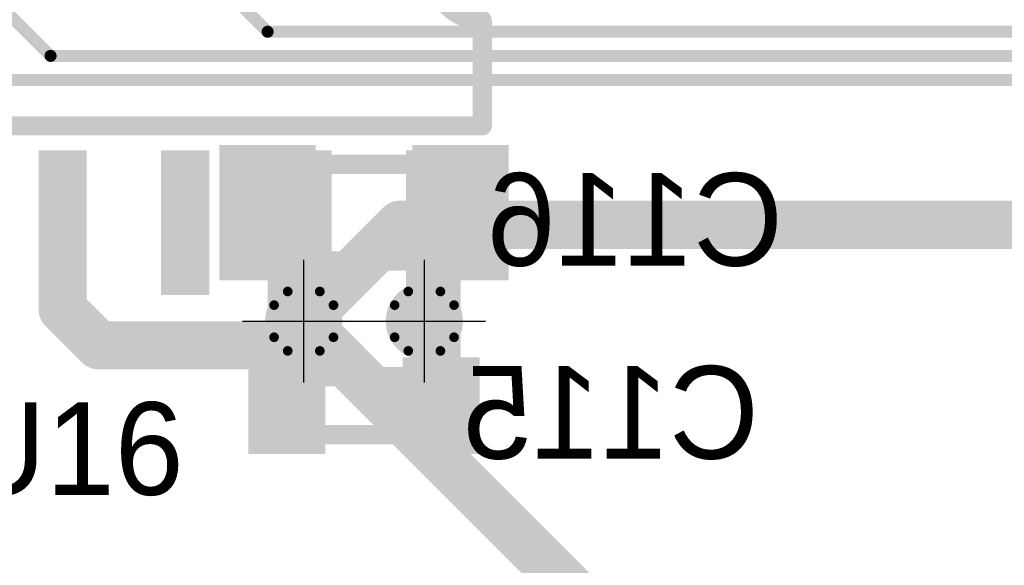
# Model space of a CAD drawing. Extents: x 74 to 326, y 70 to 232.
# Tile 117 of 138: x 123.56 to 133.76, y 190.97 to 196.62. Entities that reach past the tile are written whole.
import ezdxf

# ---------------------------------------------------------------- set-up
doc = ezdxf.new("R2010")
doc.units = 0
for name, color, linetype in [('Bot_Silk', 7, 'CONTINUOUS'), ('Bottom', 2, 'CONTINUOUS'), ('Drill_Layer', 255, 'CONTINUOUS'), ('Gnd', 12, 'CONTINUOUS'), ('Pwr', 13, 'CONTINUOUS'), ('Top', 1, 'CONTINUOUS'), ('Top_Silk', 6, 'CONTINUOUS')]:
    doc.layers.add(name, color=color, linetype=linetype)

# ---------------------------------------------------------------- blocks, each defined once
blk = doc.blocks.new('Cross')
at = {"layer": 'Drill_Layer', "linetype": 'CONTINUOUS'}
for p, q in [((0, -12.7), (0, 12.7)), ((-12.7, 0), (12.7, 0))]:
    blk.add_line(p, q, dxfattribs=at)
blk = doc.blocks.new('UNIT_DISC')
at = {"linetype": 'CONTINUOUS', "const_width": 0.5}
blk.add_lwpolyline([(0.25, 0, 1), (-0.25, 0, 1)], format="xyb", close=True, dxfattribs=at)
blk = doc.blocks.new('SHAPE_EL_236_236_0_0_0_0')
at = {"xscale": 0.6, "yscale": 0.6, "zscale": 0.6}
blk.add_blockref('UNIT_DISC', (0, 0), dxfattribs=at)
blk = doc.blocks.new('SHAPE_EL_314_314_0_0_0_0')
at = {"xscale": 0.8, "yscale": 0.8, "zscale": 0.8}
blk.add_blockref('UNIT_DISC', (0, 0), dxfattribs=at)
blk = doc.blocks.new('SHAPE_TH45_314_236_39_0_0_0')
at = {"linetype": 'CONTINUOUS', "const_width": 0.1}
for points in [[(0.16647, 0.30788, 0.2530389), (-0.16647, 0.30788, 0.2530389)], [(-0.30788, 0.16647, 0.2530389), (-0.30788, -0.16647, 0.2530389)], [(0.30788, -0.16647, 0.2530389), (0.30788, 0.16647, 0.2530389)], [(-0.16647, -0.30788, 0.2530389), (0.16647, -0.30788, 0.2530389)]]:
    blk.add_lwpolyline(points, format="xyb", dxfattribs=at)
at = {"xscale": 0.1, "yscale": 0.1, "zscale": 0.1}
for p in [(-0.16647, 0.30788), (0.16647, 0.30788), (-0.30788, 0.16647), (0.30788, 0.16647), (-0.30788, -0.16647), (0.30788, -0.16647), (-0.16647, -0.30788), (0.16647, -0.30788)]:
    blk.add_blockref('UNIT_DISC', p, dxfattribs=at)
blk = doc.blocks.new('v0306395')
at = {"layer": 'Bottom'}
blk.add_blockref('SHAPE_EL_236_236_0_0_0_0', (0, 0), dxfattribs=at)
at = {"layer": 'Gnd'}
blk.add_blockref('SHAPE_EL_314_314_0_0_0_0', (0, 0), dxfattribs=at)
at = {"layer": 'Pwr'}
blk.add_blockref('SHAPE_TH45_314_236_39_0_0_0', (0, 0), dxfattribs=at)
at = {"layer": 'Top'}
blk.add_blockref('SHAPE_EL_236_236_0_0_0_0', (0, 0), dxfattribs=at)
blk = doc.blocks.new('v0306392')
at = {"layer": 'Bottom'}
blk.add_blockref('SHAPE_EL_236_236_0_0_0_0', (0, 0), dxfattribs=at)
at = {"layer": 'Gnd'}
blk.add_blockref('SHAPE_TH45_314_236_39_0_0_0', (0, 0), dxfattribs=at)
at = {"layer": 'Pwr'}
blk.add_blockref('SHAPE_EL_314_314_0_0_0_0', (0, 0), dxfattribs=at)
at = {"layer": 'Top'}
blk.add_blockref('SHAPE_EL_236_236_0_0_0_0', (0, 0), dxfattribs=at)
blk = doc.blocks.new('0603_10488')
at = {"layer": 'Bot_Silk', "linetype": 'CONTINUOUS', "const_width": 0.2}
for points in [[(126.425, 192.925), (126.425, 192.325)], [(127.825, 192.925), (126.425, 192.925)], [(127.825, 192.325), (127.825, 192.925)], [(126.425, 192.325), (127.825, 192.325)]]:
    blk.add_lwpolyline(points, dxfattribs=at)
at = {"layer": 'Bot_Silk', "xscale": 0.2, "yscale": 0.2, "zscale": 0.2}
for p in [(126.425, 192.925), (126.425, 192.925), (127.825, 192.925), (127.825, 192.925), (126.425, 192.325), (126.425, 192.325), (127.825, 192.325), (127.825, 192.325)]:
    blk.add_blockref('UNIT_DISC', p, dxfattribs=at)
blk = doc.blocks.new('SHAPE_SQ_314_393_0_0_0_0')
blk.add_solid([(-0.4, -0.5), (0.4, -0.5), (-0.4, 0.5), (0.4, 0.5)])
blk = doc.blocks.new('SHAPE_EL_196_196_0_0_0_0')
at = {"xscale": 0.5, "yscale": 0.5, "zscale": 0.5}
blk.add_blockref('UNIT_DISC', (0, 0), dxfattribs=at)
blk = doc.blocks.new('w800h1000395_F')
at = {"layer": 'Bottom'}
blk.add_blockref('SHAPE_SQ_314_393_0_0_0_0', (0, 0), dxfattribs=at)
at = {"layer": 'Gnd'}
blk.add_blockref('SHAPE_EL_196_196_0_0_0_0', (0, 0), dxfattribs=at)
at = {"layer": 'Pwr'}
blk.add_blockref('SHAPE_EL_196_196_0_0_0_0', (0, 0), dxfattribs=at)
blk = doc.blocks.new('w800h1000392_F')
at = {"layer": 'Bottom'}
blk.add_blockref('SHAPE_SQ_314_393_0_0_0_0', (0, 0), dxfattribs=at)
at = {"layer": 'Gnd'}
blk.add_blockref('SHAPE_EL_196_196_0_0_0_0', (0, 0), dxfattribs=at)
at = {"layer": 'Pwr'}
blk.add_blockref('SHAPE_EL_196_196_0_0_0_0', (0, 0), dxfattribs=at)
blk = doc.blocks.new('C115')
for name, p in [('w800h1000392_F', (126.325, 192.625)), ('0603_10488', (0, 0)), ('w800h1000395_F', (127.925, 192.625))]:
    blk.add_blockref(name, p)
at = {"layer": 'Bot_Silk', "text_generation_flag": 2}
blk.add_text('C115', height=0.96, dxfattribs=at).set_placement((131.21875, 192.075))
blk = doc.blocks.new('0805_10474')
at = {"layer": 'Bot_Silk', "linetype": 'CONTINUOUS', "const_width": 0.2}
for points in [[(126.225, 195.125), (126.225, 194.125)], [(126.225, 195.125), (128.025, 195.125)], [(128.025, 195.125), (128.025, 194.125)], [(128.025, 194.125), (126.225, 194.125)]]:
    blk.add_lwpolyline(points, dxfattribs=at)
at = {"layer": 'Bot_Silk', "xscale": 0.2, "yscale": 0.2, "zscale": 0.2}
for p in [(126.225, 195.125), (126.225, 195.125), (128.025, 195.125), (128.025, 195.125), (126.225, 194.125), (126.225, 194.125), (128.025, 194.125), (128.025, 194.125)]:
    blk.add_blockref('UNIT_DISC', p, dxfattribs=at)
blk = doc.blocks.new('SHAPE_SQ_393_551_0_0_0_0')
blk.add_solid([(-0.5, -0.7), (0.5, -0.7), (-0.5, 0.7), (0.5, 0.7)])
blk = doc.blocks.new('w1000h1400395_F')
at = {"layer": 'Bottom'}
blk.add_blockref('SHAPE_SQ_393_551_0_0_0_0', (0, 0), dxfattribs=at)
at = {"layer": 'Gnd'}
blk.add_blockref('SHAPE_EL_196_196_0_0_0_0', (0, 0), dxfattribs=at)
at = {"layer": 'Pwr'}
blk.add_blockref('SHAPE_EL_196_196_0_0_0_0', (0, 0), dxfattribs=at)
blk = doc.blocks.new('w1000h1400392_F')
at = {"layer": 'Bottom'}
blk.add_blockref('SHAPE_SQ_393_551_0_0_0_0', (0, 0), dxfattribs=at)
at = {"layer": 'Gnd'}
blk.add_blockref('SHAPE_EL_196_196_0_0_0_0', (0, 0), dxfattribs=at)
at = {"layer": 'Pwr'}
blk.add_blockref('SHAPE_EL_196_196_0_0_0_0', (0, 0), dxfattribs=at)
blk = doc.blocks.new('C116')
for name, p in [('w1000h1400392_F', (126.125, 194.625)), ('w1000h1400395_F', (128.125, 194.625)), ('0805_10474', (0, 0))]:
    blk.add_blockref(name, p)
at = {"layer": 'Bot_Silk', "text_generation_flag": 2}
blk.add_text('C116', height=0.96, dxfattribs=at).set_placement((131.46875, 194.075))
blk = doc.blocks.new('SOIC14_40_23568')
at = {"layer": 'Top_Silk', "linetype": 'CONTINUOUS', "const_width": 0.2}
for points in [[(119.65, 198.725), (128.35, 198.725)], [(119.65, 195.525), (119.65, 198.725)], [(128.35, 198.725), (128.35, 197.633)], [(128.35, 196.617), (128.35, 195.525)], [(128.35, 195.525), (119.65, 195.525)]]:
    blk.add_lwpolyline(points, dxfattribs=at)
blk.add_lwpolyline([(128.35, 197.633, 1), (128.35, 196.617, 1)], format="xyb", dxfattribs=at)
at = {"layer": 'Top_Silk', "xscale": 0.2, "yscale": 0.2, "zscale": 0.2}
for p in [(119.65, 198.725), (119.65, 198.725), (128.35, 198.725), (128.35, 198.725), (128.35, 197.633), (128.35, 197.633), (128.35, 196.617), (128.35, 196.617), (119.65, 195.525), (119.65, 195.525), (128.35, 195.525), (128.35, 195.525)]:
    blk.add_blockref('UNIT_DISC', p, dxfattribs=at)
blk = doc.blocks.new('SHAPE_SQ_590_196_0_0_0_0')
blk.add_solid([(-0.75, -0.25), (0.75, -0.25), (-0.75, 0.25), (0.75, 0.25)])
blk = doc.blocks.new('w1500h500198')
at = {"layer": 'Gnd'}
blk.add_blockref('SHAPE_EL_196_196_0_0_0_0', (0, 0), dxfattribs=at)
at = {"layer": 'Pwr'}
blk.add_blockref('SHAPE_EL_196_196_0_0_0_0', (0, 0), dxfattribs=at)
at = {"layer": 'Top'}
blk.add_blockref('SHAPE_SQ_590_196_0_0_0_0', (0, 0), dxfattribs=at)
blk = doc.blocks.new('w1500h500410')
at = {"layer": 'Gnd'}
blk.add_blockref('SHAPE_EL_196_196_0_0_0_0', (0, 0), dxfattribs=at)
at = {"layer": 'Pwr'}
blk.add_blockref('SHAPE_EL_196_196_0_0_0_0', (0, 0), dxfattribs=at)
at = {"layer": 'Top'}
blk.add_blockref('SHAPE_SQ_590_196_0_0_0_0', (0, 0), dxfattribs=at)
blk = doc.blocks.new('w1500h500392')
at = {"layer": 'Gnd'}
blk.add_blockref('SHAPE_EL_196_196_0_0_0_0', (0, 0), dxfattribs=at)
at = {"layer": 'Pwr'}
blk.add_blockref('SHAPE_EL_196_196_0_0_0_0', (0, 0), dxfattribs=at)
at = {"layer": 'Top'}
blk.add_blockref('SHAPE_SQ_590_196_0_0_0_0', (0, 0), dxfattribs=at)
blk = doc.blocks.new('w1500h500201')
at = {"layer": 'Gnd'}
blk.add_blockref('SHAPE_EL_196_196_0_0_0_0', (0, 0), dxfattribs=at)
at = {"layer": 'Pwr'}
blk.add_blockref('SHAPE_EL_196_196_0_0_0_0', (0, 0), dxfattribs=at)
at = {"layer": 'Top'}
blk.add_blockref('SHAPE_SQ_590_196_0_0_0_0', (0, 0), dxfattribs=at)
blk = doc.blocks.new('w1500h500411')
at = {"layer": 'Gnd'}
blk.add_blockref('SHAPE_EL_196_196_0_0_0_0', (0, 0), dxfattribs=at)
at = {"layer": 'Pwr'}
blk.add_blockref('SHAPE_EL_196_196_0_0_0_0', (0, 0), dxfattribs=at)
at = {"layer": 'Top'}
blk.add_blockref('SHAPE_SQ_590_196_0_0_0_0', (0, 0), dxfattribs=at)
blk = doc.blocks.new('w1500h500414')
at = {"layer": 'Gnd'}
blk.add_blockref('SHAPE_EL_196_196_0_0_0_0', (0, 0), dxfattribs=at)
at = {"layer": 'Pwr'}
blk.add_blockref('SHAPE_EL_196_196_0_0_0_0', (0, 0), dxfattribs=at)
at = {"layer": 'Top'}
blk.add_blockref('SHAPE_SQ_590_196_0_0_0_0', (0, 0), dxfattribs=at)
blk = doc.blocks.new('w1500h500202')
at = {"layer": 'Gnd'}
blk.add_blockref('SHAPE_EL_196_196_0_0_0_0', (0, 0), dxfattribs=at)
at = {"layer": 'Pwr'}
blk.add_blockref('SHAPE_EL_196_196_0_0_0_0', (0, 0), dxfattribs=at)
at = {"layer": 'Top'}
blk.add_blockref('SHAPE_SQ_590_196_0_0_0_0', (0, 0), dxfattribs=at)
blk = doc.blocks.new('w1500h500')
at = {"layer": 'Gnd'}
blk.add_blockref('SHAPE_EL_196_196_0_0_0_0', (0, 0), dxfattribs=at)
at = {"layer": 'Pwr'}
blk.add_blockref('SHAPE_EL_196_196_0_0_0_0', (0, 0), dxfattribs=at)
at = {"layer": 'Top'}
blk.add_blockref('SHAPE_SQ_590_196_0_0_0_0', (0, 0), dxfattribs=at)
blk = doc.blocks.new('w1500h500197')
at = {"layer": 'Gnd'}
blk.add_blockref('SHAPE_EL_196_196_0_0_0_0', (0, 0), dxfattribs=at)
at = {"layer": 'Pwr'}
blk.add_blockref('SHAPE_EL_196_196_0_0_0_0', (0, 0), dxfattribs=at)
at = {"layer": 'Top'}
blk.add_blockref('SHAPE_SQ_590_196_0_0_0_0', (0, 0), dxfattribs=at)
blk = doc.blocks.new('w1500h500395')
at = {"layer": 'Gnd'}
blk.add_blockref('SHAPE_EL_196_196_0_0_0_0', (0, 0), dxfattribs=at)
at = {"layer": 'Pwr'}
blk.add_blockref('SHAPE_EL_196_196_0_0_0_0', (0, 0), dxfattribs=at)
at = {"layer": 'Top'}
blk.add_blockref('SHAPE_SQ_590_196_0_0_0_0', (0, 0), dxfattribs=at)
blk = doc.blocks.new('w1500h500200')
at = {"layer": 'Gnd'}
blk.add_blockref('SHAPE_EL_196_196_0_0_0_0', (0, 0), dxfattribs=at)
at = {"layer": 'Pwr'}
blk.add_blockref('SHAPE_EL_196_196_0_0_0_0', (0, 0), dxfattribs=at)
at = {"layer": 'Top'}
blk.add_blockref('SHAPE_SQ_590_196_0_0_0_0', (0, 0), dxfattribs=at)
blk = doc.blocks.new('U16')
at = {"rotation": 270}
for name, p in [('w1500h500392', (120.19, 199.7285)), ('w1500h500198', (121.46, 199.7285)), ('w1500h500410', (122.73, 199.7285)), ('w1500h500200', (124, 199.7285)), ('w1500h500411', (125.27, 199.7285)), ('w1500h500201', (126.54, 199.7285)), ('w1500h500414', (127.81, 199.7285)), ('w1500h500197', (120.19, 194.5215)), ('w1500h500202', (121.46, 194.5215)), ('w1500h500', (122.73, 194.5215)), ('w1500h500392', (124, 194.5215)), ('w1500h500', (125.27, 194.5215)), ('w1500h500392', (126.54, 194.5215)), ('w1500h500395', (127.81, 194.5215))]:
    blk.add_blockref(name, p, dxfattribs=at)
blk.add_blockref('SOIC14_40_23568', (0, 0))
at = {"layer": 'Top_Silk'}
blk.add_text('U16', height=0.96, dxfattribs=at).set_placement((122.9, 191.7))

msp = doc.modelspace()

# ---------------------------------------------------------------- linework, layer by layer
at = {"layer": 'Bottom', "linetype": 'CONTINUOUS'}
for points, const_width in [([(123.875, 196.25), (121.5, 198.625)], 0.125), ([(126.125, 196.5), (124, 198.625)], 0.125), ([(148, 196.5), (126.125, 196.5)], 0.125), ([(147.875, 196.25), (123.875, 196.25)], 0.125), ([(147.75, 196), (120.625, 196)], 0.125), ([(126.125, 194.625), (126.375, 194.625)], 0.5), ([(126.375, 194.625), (126.375, 193.5)], 0.5), ([(128.125, 194.625), (127.875, 194.625)], 0.5), ([(127.875, 194.625), (127.875, 193.5)], 0.5), ([(126.375, 193.5), (126.5, 193.5)], 0.5), ([(126.375, 193.5), (126.375, 192.625)], 0.5), ([(127.875, 193.5), (127.75, 193.5)], 0.5), ([(127.875, 193.5), (127.875, 192.625)], 0.5), ([(126.375, 192.625), (126.325, 192.625)], 0.5), ([(127.875, 192.625), (127.925, 192.625)], 0.5)]:
    msp.add_lwpolyline(points, dxfattribs=dict(at, const_width=const_width))
at = {"layer": 'Pwr', "linetype": 'CONTINUOUS', "const_width": 0.5}
for points in [[(126.5, 193.5), (127.5, 194.5)], [(127.5, 194.5), (240.5, 194.5)], [(130.25, 189.75), (126.5, 193.5)]]:
    msp.add_lwpolyline(points, dxfattribs=at)
at = {"layer": 'Top', "linetype": 'CONTINUOUS', "const_width": 0.5}
for points in [[(124, 193.625), (124, 194.522)], [(126.54, 194.522), (126.54, 193.5)], [(127.81, 194.522), (127.81, 193.5)], [(124.375, 193.25), (124, 193.625)], [(126.5, 193.5), (126.25, 193.25)], [(126.54, 193.5), (126.5, 193.5)], [(127.81, 193.5), (127.75, 193.5)], [(126.25, 193.25), (124.375, 193.25)]]:
    msp.add_lwpolyline(points, dxfattribs=at)

# ---------------------------------------------------------------- block references
for name, p in [('U16', (0, 0)), ('C116', (0, 0)), ('v0306392', (126.5, 193.5)), ('v0306395', (127.75, 193.5)), ('C115', (0, 0))]:
    msp.add_blockref(name, p)
at = {"layer": 'Bottom'}
for p, xscale, yscale, zscale in [((126.125, 196.5), 0.125, 0.125, 0.125), ((126.125, 196.5), 0.125, 0.125, 0.125), ((123.875, 196.25), 0.125, 0.125, 0.125), ((123.875, 196.25), 0.125, 0.125, 0.125), ((126.125, 194.625), 0.5, 0.5, 0.5), ((126.375, 194.625), 0.5, 0.5, 0.5), ((126.375, 194.625), 0.5, 0.5, 0.5), ((127.875, 194.625), 0.5, 0.5, 0.5), ((127.875, 194.625), 0.5, 0.5, 0.5), ((128.125, 194.625), 0.5, 0.5, 0.5), ((126.375, 193.5), 0.5, 0.5, 0.5), ((126.375, 193.5), 0.5, 0.5, 0.5), ((126.375, 193.5), 0.5, 0.5, 0.5), ((126.5, 193.5), 0.5, 0.5, 0.5), ((127.75, 193.5), 0.5, 0.5, 0.5), ((127.875, 193.5), 0.5, 0.5, 0.5), ((127.875, 193.5), 0.5, 0.5, 0.5), ((127.875, 193.5), 0.5, 0.5, 0.5), ((126.325, 192.625), 0.5, 0.5, 0.5), ((126.375, 192.625), 0.5, 0.5, 0.5), ((126.375, 192.625), 0.5, 0.5, 0.5), ((127.875, 192.625), 0.5, 0.5, 0.5), ((127.875, 192.625), 0.5, 0.5, 0.5), ((127.925, 192.625), 0.5, 0.5, 0.5)]:
    msp.add_blockref('UNIT_DISC', p, dxfattribs=dict(at, xscale=xscale, yscale=yscale, zscale=zscale))
at = {"layer": 'Drill_Layer', "xscale": 0.05, "yscale": 0.05, "zscale": 0.05}
for p in [(126.5, 193.5), (127.75, 193.5)]:
    msp.add_blockref('Cross', p, dxfattribs=at)
at = {"layer": 'Pwr', "xscale": 0.5, "yscale": 0.5, "zscale": 0.5}
for p in [(127.5, 194.5), (127.5, 194.5), (126.5, 193.5), (126.5, 193.5)]:
    msp.add_blockref('UNIT_DISC', p, dxfattribs=at)
at = {"layer": 'Top', "xscale": 0.5, "yscale": 0.5, "zscale": 0.5}
for p in [(124, 194.522), (126.54, 194.522), (127.81, 194.522), (124, 193.625), (124, 193.625), (126.5, 193.5), (126.5, 193.5), (126.54, 193.5), (126.54, 193.5), (127.75, 193.5), (127.81, 193.5), (127.81, 193.5), (124.375, 193.25), (124.375, 193.25), (126.25, 193.25), (126.25, 193.25)]:
    msp.add_blockref('UNIT_DISC', p, dxfattribs=at)

doc.saveas('drawing.dxf')
